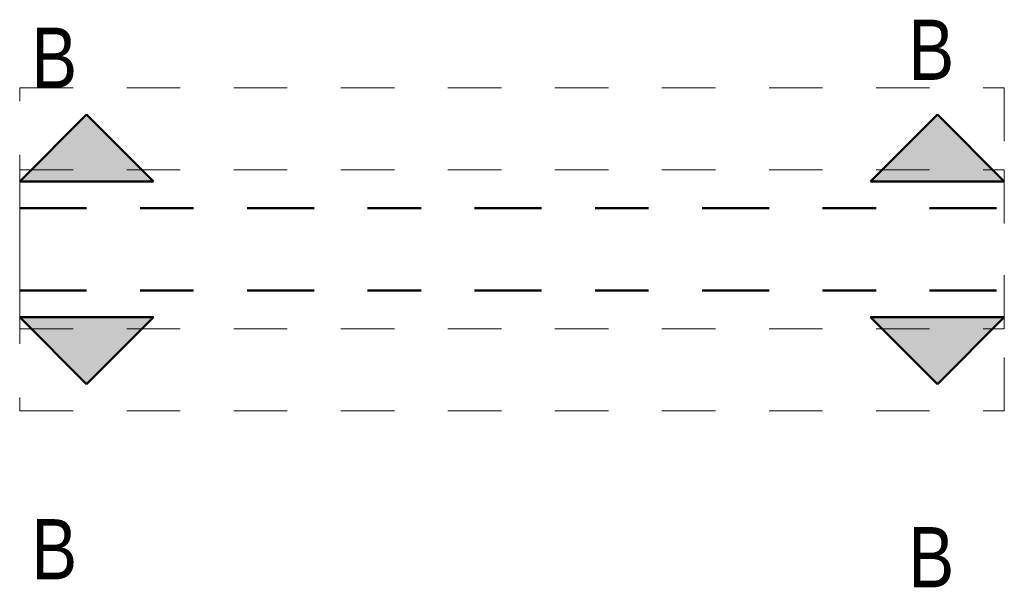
# Model space of a CAD drawing. Header units: millimetres. Extents: x -80 to 34, y 0 to 18.
# Tile 135 of 135: x 29.99 to 31.83, y 16.92 to 17.98. Entities that reach past the tile are written whole.
import ezdxf

# ---------------------------------------------------------------- set-up
doc = ezdxf.new("R2010")
doc.units = ezdxf.units.MM
doc.linetypes.add('DASHDOT', pattern=[1, 0.5, -0.25, 0, -0.25])
doc.linetypes.add('HIDDEN', pattern=[0.375, 0.25, -0.125])
doc.styles.add('Arial Narrow', font='ARIALN.TTF')

msp = doc.modelspace()

# ---------------------------------------------------------------- hatches: boundary and pattern name
at = {"lineweight": 25, "true_color": 0x0000ff}
for points in [[(30.116352, 17.803372), (29.991352, 17.678372), (30.241352, 17.678372)], [(31.705935, 17.803372), (31.580935, 17.678372), (31.830935, 17.678372)], [(30.116352, 17.299778), (30.241352, 17.424778), (29.991352, 17.424778)], [(31.705935, 17.299778), (31.830935, 17.424778), (31.580935, 17.424778)]]:
    msp.add_hatch(color=5, dxfattribs=at).paths.add_polyline_path(points)

# ---------------------------------------------------------------- linework, layer by layer
at = {"color": 9, "linetype": 'HIDDEN', "lineweight": 0, "ltscale": 0.25}
for p, q in [((29.991352, 17.628372), (29.991352, 17.853526)), ((29.991352, 17.853526), (31.830935, 17.853526)), ((31.830935, 17.853526), (31.830935, 17.628372)), ((29.991352, 17.474778), (29.991352, 17.699932)), ((29.991352, 17.699932), (31.830935, 17.699932)), ((31.830935, 17.699932), (31.830935, 17.474778)), ((29.991352, 17.628372), (29.991352, 17.403218)), ((31.830935, 17.403218), (31.830935, 17.628372)), ((29.991352, 17.474778), (29.991352, 17.249624)), ((31.830935, 17.249624), (31.830935, 17.474778)), ((29.991352, 17.403218), (31.830935, 17.403218)), ((29.991352, 17.249624), (31.830935, 17.249624))]:
    msp.add_line(p, q, dxfattribs=at)
at = {"color": 4, "linetype": 'Continuous', "lineweight": 50}
for p, q in [((30.116352, 17.803372), (29.991352, 17.678372)), ((30.241352, 17.678372), (30.116352, 17.803372)), ((31.705935, 17.803372), (31.580935, 17.678372)), ((31.830935, 17.678372), (31.705935, 17.803372)), ((29.991352, 17.678372), (30.241352, 17.678372)), ((31.580935, 17.678372), (31.830935, 17.678372)), ((30.116352, 17.299778), (29.991352, 17.424778)), ((29.991352, 17.424778), (30.241352, 17.424778)), ((30.241352, 17.424778), (30.116352, 17.299778)), ((31.705935, 17.299778), (31.580935, 17.424778)), ((31.580935, 17.424778), (31.830935, 17.424778)), ((31.830935, 17.424778), (31.705935, 17.299778))]:
    msp.add_line(p, q, dxfattribs=at)
at = {"color": 4, "linetype": 'DASHDOT', "lineweight": 50, "ltscale": 0.25}
for p, q in [((29.991352, 17.628372), (31.830935, 17.628372)), ((29.991352, 17.628372), (31.830935, 17.628372)), ((29.991352, 17.474778), (31.830935, 17.474778)), ((29.991352, 17.474778), (31.830935, 17.474778))]:
    msp.add_line(p, q, dxfattribs=at)

# ---------------------------------------------------------------- texts
at = {"color": 4, "lineweight": 50, "style": 'Arial Narrow'}
for p in [(31.651467, 17.868266), (30.012852, 17.853372), (30.012852, 16.934778), (31.651467, 16.919884)]:
    msp.add_text('B', height=0.1125, dxfattribs=at).set_placement(p)

doc.saveas('drawing.dxf')
